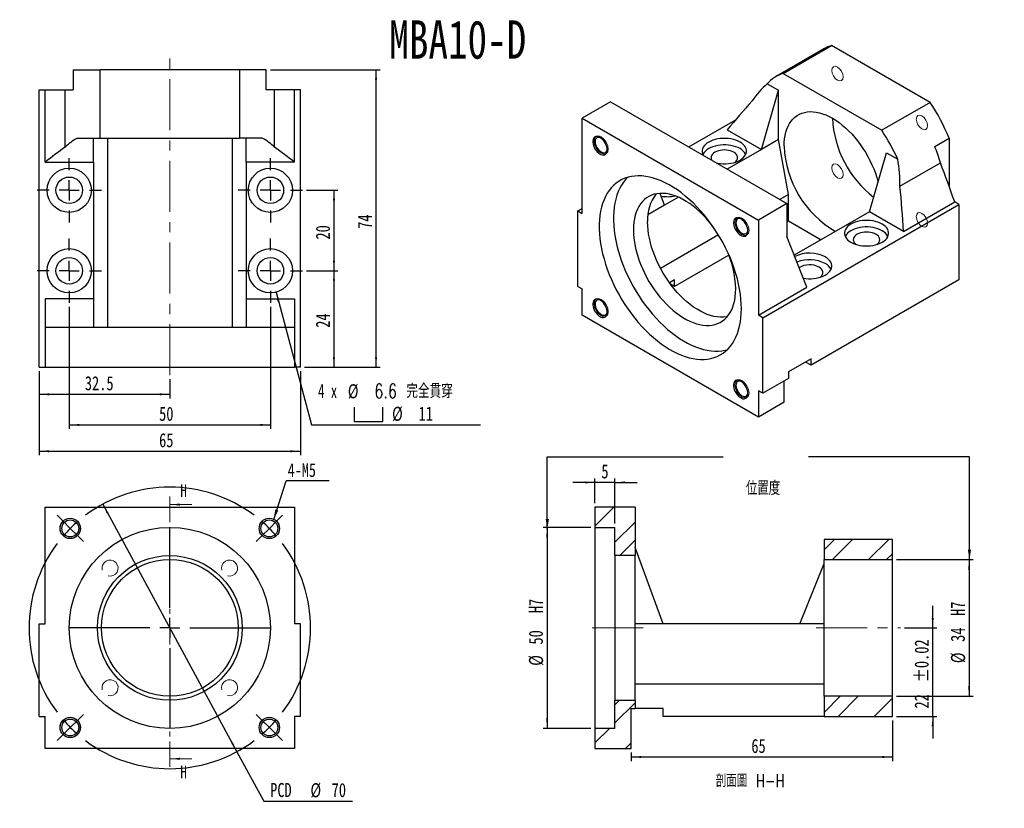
# Model space of a CAD drawing. Header units: millimetres. Extents: x 30 to 275, y 4 to 201.
import ezdxf

# ---------------------------------------------------------------- set-up
doc = ezdxf.new("R2010")
doc.units = ezdxf.units.MM
doc.linetypes.add('CENTER', pattern=[10.16, 6.35, -1.27, 1.27, -1.27])
doc.linetypes.add('CENTERX2', pattern=[20.32, 12.7, -2.54, 2.54, -2.54])
doc.layers.add('FORMAT', color=7, linetype='Continuous')
doc.styles.add('SLDTEXTSTYLE0', font='TXT', dxfattribs={"width": 0.75})
doc.styles.add('SLDTEXTSTYLE1', font='TXT', dxfattribs={"width": 0.75, "bigfont": 'bigfont'})
doc.styles.add('SLDTEXTSTYLE3', font='TXT', dxfattribs={"width": 0.666667})
doc.dimstyles.new('SLDDIMSTYLE0', dxfattribs={"dimtxt": 3.5, "dimasz": 2.5, "dimexe": 0, "dimexo": 0.0625, "dimgap": 0.875, "dimtad": 0, "dimtih": 1, "dimtoh": 1, "dimrnd": 1e-09, "dimzin": 12, "dimdsep": 46, "dimtxsty": 'SLDTEXTSTYLE0', "dimsah": 1, "dimcen": 0, "dimadec": 0, "dimazin": 3, "dimtfac": 1, "dimtmove": 0, "dimatfit": 3, "dimfxl": 0, "dimfrac": 2, "dimtolj": 1, "dimtzin": 12, "dimarcsym": 0})
doc.dimstyles.new('SLDDIMSTYLE1', dxfattribs={"dimtxt": 0.18, "dimasz": 2.5, "dimexe": 0, "dimexo": 0.0625, "dimgap": 0, "dimtad": 0, "dimtih": 1, "dimtoh": 1, "dimdec": 0, "dimrnd": 1e-09, "dimzin": 0, "dimdsep": 46, "dimtxsty": 'Standard', "dimsah": 1, "dimcen": 0.09, "dimadec": 0, "dimazin": 0, "dimtfac": 2.5, "dimtdec": 0, "dimtofl": 0, "dimtmove": 0, "dimatfit": 3, "dimfxl": 0, "dimfrac": 2, "dimtolj": 1, "dimtzin": 0, "dimarcsym": 0})
doc.dimstyles.new('SLDDIMSTYLE2', dxfattribs={"dimtxt": 3.5, "dimasz": 2.5, "dimexe": 0, "dimexo": 0.0625, "dimgap": 0.875, "dimtad": 1, "dimrnd": 1e-09, "dimzin": 12, "dimdsep": 46, "dimtxsty": 'SLDTEXTSTYLE0', "dimsah": 1, "dimcen": 0.09, "dimadec": 0, "dimazin": 3, "dimtol": 1, "dimtp": 0.02, "dimtm": 0.02, "dimtfac": 1, "dimtmove": 0, "dimatfit": 0, "dimfxl": 0, "dimfrac": 2, "dimtolj": 1, "dimarcsym": 0})
doc.dimstyles.new('SLDDIMSTYLE3', dxfattribs={"dimtxt": 3.5, "dimasz": 2.5, "dimexe": 0, "dimexo": 0.0625, "dimgap": 0.875, "dimtad": 1, "dimrnd": 1e-09, "dimzin": 12, "dimdsep": 46, "dimtxsty": 'SLDTEXTSTYLE0', "dimsah": 1, "dimcen": 0.09, "dimadec": 0, "dimazin": 3, "dimtfac": 1, "dimtofl": 0, "dimtmove": 0, "dimatfit": 3, "dimfxl": 0, "dimfrac": 2, "dimtolj": 1, "dimtzin": 12, "dimarcsym": 0})
doc.dimstyles.new('SLDDIMSTYLE4', dxfattribs={"dimtxt": 3.5, "dimasz": 2.5, "dimexe": 0, "dimexo": 0.0625, "dimgap": 0.875, "dimtad": 1, "dimrnd": 1e-09, "dimzin": 12, "dimdsep": 46, "dimtxsty": 'SLDTEXTSTYLE0', "dimsah": 1, "dimcen": 0.09, "dimadec": 0, "dimazin": 3, "dimtfac": 1, "dimtmove": 0, "dimatfit": 0, "dimfxl": 0, "dimfrac": 2, "dimtolj": 1, "dimtzin": 12, "dimarcsym": 0})
doc.dimstyles.new('SLDDIMSTYLE6', dxfattribs={"dimtxt": 3.5, "dimasz": 2.5, "dimexe": 0, "dimexo": 0.0625, "dimgap": 0.875, "dimtad": 1, "dimdec": 1, "dimrnd": 1e-09, "dimzin": 12, "dimdsep": 46, "dimtxsty": 'SLDTEXTSTYLE0', "dimsah": 1, "dimcen": 0.09, "dimadec": 0, "dimazin": 3, "dimtfac": 1, "dimtdec": 1, "dimtofl": 0, "dimtmove": 0, "dimatfit": 3, "dimfxl": 0, "dimfrac": 2, "dimtolj": 1, "dimtzin": 12, "dimarcsym": 0})
doc.dimstyles.new('SLDDIMSTYLE7', dxfattribs={"dimtxt": 3.5, "dimasz": 2.5, "dimexe": 0, "dimexo": 0.0625, "dimgap": 0.875, "dimtad": 0, "dimtih": 1, "dimtoh": 1, "dimdec": 1, "dimrnd": 1e-09, "dimzin": 12, "dimdsep": 46, "dimtxsty": 'SLDTEXTSTYLE0', "dimsah": 1, "dimcen": 0, "dimadec": 0, "dimazin": 3, "dimtfac": 1, "dimtofl": 0, "dimtmove": 0, "dimatfit": 3, "dimfxl": 0, "dimfrac": 2, "dimtolj": 1, "dimtzin": 12, "dimarcsym": 0})

# ---------------------------------------------------------------- blocks, each defined once
blk = doc.blocks.new('_D')
at = {"layer": 'FORMAT', "color": 7}
for p, q in [((51.02, 80.1), (84.36, 18.55)), ((84.36, 18.55), (91.05, 6.21)), ((91.05, 6.21), (113.11, 6.21))]:
    blk.add_line(p, q, dxfattribs=at)
for points in [[(51.02, 80.1), (51.99, 77.79), (52.43, 78.02)], [(84.36, 18.55), (83.39, 20.87), (82.95, 20.63)]]:
    blk.add_solid(points, dxfattribs=at)
at = {"layer": 'FORMAT', "color": 7, "char_height": 3.5, "attachment_point": 1, "style": 'SLDTEXTSTYLE0'}
for s, insert in [('PCD', (92.64, 10.77)), ('%%c', (102.66, 10.72)), ('70', (107.94, 10.77))]:
    blk.add_mtext(s, dxfattribs=dict(at, insert=insert))
blk = doc.blocks.new('SW_NOTE_0')
at = {"layer": 'FORMAT', "color": 0}
blk.add_line((10.7, 0), (0, 0), dxfattribs=at)
at = {"layer": 'FORMAT', "color": 0, "insert": (0.4, 4.38), "char_height": 3.44, "attachment_point": 1, "style": 'SLDTEXTSTYLE0'}
blk.add_mtext('4-M5', dxfattribs=at)
blk = doc.blocks.new('SW_CENTERMARKSYMBOL_0')
at = {"layer": 'FORMAT', "color": 0}
for p, q in [((-51.27, 51.27), (-52.75, 52.75)), ((1.77, 51.27), (3.25, 52.75)), ((-49.5, 49.5), (-51.27, 51.27)), ((-49.5, 49.5), (-47.73, 47.73)), ((-24.75, 29.75), (-24.75, 49.75)), ((0, 49.5), (-1.77, 47.73)), ((0, 49.5), (1.77, 51.27)), ((-47.73, 47.73), (-46.24, 46.24)), ((-1.77, 47.73), (-3.25, 46.24)), ((-24.75, 24.75), (-24.75, 27.25)), ((-29.75, 24.75), (-49.75, 24.75)), ((-24.75, 24.75), (-27.25, 24.75)), ((-24.75, 24.75), (-24.75, 22.25)), ((-24.75, 24.75), (-22.25, 24.75)), ((-19.75, 24.75), (0.25, 24.75)), ((-24.75, 19.75), (-24.75, -0.25)), ((-47.73, 1.77), (-46.24, 3.25)), ((-1.77, 1.77), (-3.25, 3.25)), ((-49.5, 0), (-51.27, -1.77)), ((-49.5, 0), (-47.73, 1.77)), ((0, 0), (-1.77, 1.77)), ((0, 0), (1.77, -1.77)), ((-51.27, -1.77), (-52.75, -3.25)), ((1.77, -1.77), (3.25, -3.25))]:
    blk.add_line(p, q, dxfattribs=at)
for start, end in [(53.1851, 126.8149), (135, 139.0926), (130.9074, 135), (45, 49.0926), (40.9074, 45), (143.1851, 216.8149), (323.1851, 36.8149), (220.9074, 225), (225, 229.0926), (310.9074, 315), (315, 319.0926), (233.1851, 306.8149)]:
    blk.add_arc((-24.75, 24.75), 35, start, end, dxfattribs=at)
blk = doc.blocks.new('_D_1')
at = {"layer": 'FORMAT', "color": 7}
for p, q in [((257.39, 49.33), (257.39, 54.83)), ((250.39, 49.33), (258.39, 49.33)), ((257.39, 27.33), (257.39, 49.33)), ((248.39, 27.33), (258.39, 27.33)), ((257.39, 27.33), (257.39, 21.83))]:
    blk.add_line(p, q, dxfattribs=at)
for points in [[(257.39, 49.33), (257.64, 51.83), (257.14, 51.83)], [(257.39, 27.33), (257.14, 24.83), (257.64, 24.83)]]:
    blk.add_solid(points, dxfattribs=at)
at = {"layer": 'FORMAT', "color": 7, "char_height": 3.5, "attachment_point": 1, "rotation": 90, "style": 'SLDTEXTSTYLE0'}
for s, insert in [('±0.02', (252.88, 35.77)), ('22', (252.88, 29.29))]:
    blk.add_mtext(s, dxfattribs=dict(at, insert=insert))
blk = doc.blocks.new('_D_2')
at = {"layer": 'FORMAT', "color": 7}
for p, q in [((248.39, 66.33), (267.44, 66.33)), ((266.44, 66.33), (266.44, 32.33)), ((248.39, 32.33), (267.44, 32.33))]:
    blk.add_line(p, q, dxfattribs=at)
for points in [[(266.44, 66.33), (266.19, 63.83), (266.69, 63.83)], [(266.44, 32.33), (266.69, 34.83), (266.19, 34.83)]]:
    blk.add_solid(points, dxfattribs=at)
at = {"layer": 'FORMAT', "color": 7, "char_height": 3.5, "attachment_point": 1, "rotation": 90, "style": 'SLDTEXTSTYLE0'}
for s, insert in [('H7', (261.88, 52.33)), ('34', (261.88, 45.85)), ('%%c', (261.93, 40.57))]:
    blk.add_mtext(s, dxfattribs=dict(at, insert=insert))
blk = doc.blocks.new('_D_3')
at = {"layer": 'FORMAT', "color": 7}
for p, q in [((172.39, 74.33), (160.51, 74.33)), ((161.51, 74.33), (161.51, 24.33)), ((172.39, 24.33), (160.51, 24.33))]:
    blk.add_line(p, q, dxfattribs=at)
for points in [[(161.51, 74.33), (161.26, 71.83), (161.76, 71.83)], [(161.51, 24.33), (161.76, 26.83), (161.26, 26.83)]]:
    blk.add_solid(points, dxfattribs=at)
at = {"layer": 'FORMAT', "color": 7, "char_height": 3.5, "attachment_point": 1, "rotation": 90, "style": 'SLDTEXTSTYLE0'}
for s, insert in [('H7', (156.95, 53)), ('50', (156.95, 45.2)), ('%%c', (157, 39.92))]:
    blk.add_mtext(s, dxfattribs=dict(at, insert=insert))
blk = doc.blocks.new('_D_4')
at = {"layer": 'FORMAT', "color": 7}
for p, q in [((173.39, 80.33), (173.39, 86.51)), ((178.39, 75.33), (178.39, 86.51)), ((173.39, 85.51), (167.89, 85.51)), ((178.39, 85.51), (173.39, 85.51)), ((178.39, 85.51), (183.89, 85.51))]:
    blk.add_line(p, q, dxfattribs=at)
for points in [[(173.39, 85.51), (170.89, 85.76), (170.89, 85.26)], [(178.39, 85.51), (180.89, 85.26), (180.89, 85.76)]]:
    blk.add_solid(points, dxfattribs=at)
at = {"layer": 'FORMAT', "color": 7, "insert": (175, 90.02), "char_height": 3.5, "attachment_point": 1, "style": 'SLDTEXTSTYLE0'}
blk.add_mtext('5', dxfattribs=at)
blk = doc.blocks.new('_D_5')
at = {"layer": 'FORMAT', "color": 7}
for p, q in [((247.39, 26.33), (247.39, 16.23)), ((182.39, 18.33), (182.39, 16.23)), ((247.39, 17.23), (182.39, 17.23))]:
    blk.add_line(p, q, dxfattribs=at)
for points in [[(182.39, 17.23), (184.89, 16.98), (184.89, 17.48)], [(247.39, 17.23), (244.89, 17.48), (244.89, 16.98)]]:
    blk.add_solid(points, dxfattribs=at)
at = {"layer": 'FORMAT', "color": 7, "insert": (212.3, 21.74), "char_height": 3.5, "attachment_point": 1, "style": 'SLDTEXTSTYLE0'}
blk.add_mtext('65', dxfattribs=at)
blk = doc.blocks.new('_D_6')
at = {"layer": 'FORMAT', "color": 7}
for p, q in [((101.69, 158.15), (109.51, 158.15)), ((108.51, 158.15), (108.51, 138.15)), ((101.69, 138.15), (109.51, 138.15))]:
    blk.add_line(p, q, dxfattribs=at)
for points in [[(108.51, 158.15), (108.26, 155.65), (108.76, 155.65)], [(108.51, 138.15), (108.76, 140.65), (108.26, 140.65)]]:
    blk.add_solid(points, dxfattribs=at)
at = {"layer": 'FORMAT', "color": 7, "insert": (104, 145.91), "char_height": 3.5, "attachment_point": 1, "rotation": 90, "style": 'SLDTEXTSTYLE0'}
blk.add_mtext('20', dxfattribs=at)
blk = doc.blocks.new('_D_7')
at = {"layer": 'FORMAT', "color": 7}
for p, q in [((35.19, 113.15), (35.19, 106.42)), ((67.69, 111.15), (67.69, 106.42)), ((35.19, 107.42), (67.69, 107.42))]:
    blk.add_line(p, q, dxfattribs=at)
for points in [[(35.19, 107.42), (37.69, 107.17), (37.69, 107.67)], [(67.69, 107.42), (65.19, 107.67), (65.19, 107.17)]]:
    blk.add_solid(points, dxfattribs=at)
at = {"layer": 'FORMAT', "color": 7, "insert": (46.57, 111.93), "char_height": 3.5, "attachment_point": 1, "style": 'SLDTEXTSTYLE0'}
blk.add_mtext('32.5', dxfattribs=at)
blk = doc.blocks.new('_D_8')
at = {"layer": 'FORMAT', "color": 7}
for p, q in [((42.69, 129.15), (42.69, 98.81)), ((92.69, 129.15), (92.69, 98.81)), ((42.69, 99.81), (92.69, 99.81))]:
    blk.add_line(p, q, dxfattribs=at)
for points in [[(42.69, 99.81), (45.19, 99.56), (45.19, 100.06)], [(92.69, 99.81), (90.19, 100.06), (90.19, 99.56)]]:
    blk.add_solid(points, dxfattribs=at)
at = {"layer": 'FORMAT', "color": 7, "insert": (65.03, 104.33), "char_height": 3.5, "attachment_point": 1, "style": 'SLDTEXTSTYLE0'}
blk.add_mtext('50', dxfattribs=at)
blk = doc.blocks.new('_D_9')
at = {"layer": 'FORMAT', "color": 7}
for p, q in [((35.19, 113.15), (35.19, 92.26)), ((100.19, 113.15), (100.19, 92.26)), ((35.19, 93.26), (100.19, 93.26))]:
    blk.add_line(p, q, dxfattribs=at)
for points in [[(35.19, 93.26), (37.69, 93.01), (37.69, 93.51)], [(100.19, 93.26), (97.69, 93.51), (97.69, 93.01)]]:
    blk.add_solid(points, dxfattribs=at)
at = {"layer": 'FORMAT', "color": 7, "insert": (65.03, 97.77), "char_height": 3.5, "attachment_point": 1, "style": 'SLDTEXTSTYLE0'}
blk.add_mtext('65', dxfattribs=at)
blk = doc.blocks.new('SW_SYMBOL_HOLE_SPOT')
at = {"layer": 'FORMAT', "color": 0}
for p, q in [((0, 875), (0, 75)), ((1600, 75), (1600, 875)), ((0, 75), (1600, 75))]:
    blk.add_line(p, q, dxfattribs=at)
blk = doc.blocks.new('_D_10')
at = {"layer": 'FORMAT'}
for p, q in [((94.11, 132.84), (102.96, 99.81)), ((102.96, 99.81), (144.96, 99.81))]:
    blk.add_line(p, q, dxfattribs=at)
blk.add_solid([(94.11, 132.84), (94.52, 130.36), (95, 130.49)], dxfattribs=at)
at = {"layer": 'FORMAT', "xscale": 0.004470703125, "yscale": 0.004470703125, "zscale": 0.004470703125}
blk.add_blockref('SW_SYMBOL_HOLE_SPOT', (113.51, 100.3), dxfattribs=at)
at = {"layer": 'FORMAT', "char_height": 3.5, "attachment_point": 1}
for s, insert, style in [('4 x', (104.55, 109.99), 'SLDTEXTSTYLE3'), ('%%c', (111.96, 109.94), 'SLDTEXTSTYLE0'), ('6.6 \\M+18AAE\\M+19153\\M+18AD1\\M+190FA', (118.55, 109.99), 'SLDTEXTSTYLE1'), ('%%c', (122.96, 104.33), 'SLDTEXTSTYLE0'), ('11', (129.55, 104.38), 'SLDTEXTSTYLE0')]:
    blk.add_mtext(s, dxfattribs=dict(at, insert=insert, style=style))
blk = doc.blocks.new('_D_11')
at = {"layer": 'FORMAT', "color": 7}
for p, q in [((101.69, 138.15), (109.51, 138.15)), ((108.51, 138.15), (108.51, 114.15)), ((101.19, 114.15), (109.51, 114.15))]:
    blk.add_line(p, q, dxfattribs=at)
for points in [[(108.51, 138.15), (108.26, 135.65), (108.76, 135.65)], [(108.51, 114.15), (108.76, 116.65), (108.26, 116.65)]]:
    blk.add_solid(points, dxfattribs=at)
at = {"layer": 'FORMAT', "color": 7, "insert": (104, 123.97), "char_height": 3.5, "attachment_point": 1, "rotation": 90, "style": 'SLDTEXTSTYLE0'}
blk.add_mtext('24', dxfattribs=at)
blk = doc.blocks.new('_D_12')
at = {"layer": 'FORMAT', "color": 7}
for p, q in [((92.69, 188.15), (119.97, 188.15)), ((118.97, 114.15), (118.97, 188.15)), ((101.19, 114.15), (119.97, 114.15))]:
    blk.add_line(p, q, dxfattribs=at)
for points in [[(118.97, 188.15), (118.72, 185.65), (119.22, 185.65)], [(118.97, 114.15), (119.22, 116.65), (118.72, 116.65)]]:
    blk.add_solid(points, dxfattribs=at)
at = {"layer": 'FORMAT', "color": 7, "insert": (114.46, 148.57), "char_height": 3.5, "attachment_point": 1, "rotation": 90, "style": 'SLDTEXTSTYLE0'}
blk.add_mtext('74', dxfattribs=at)
blk = doc.blocks.new('SW_CENTERMARKSYMBOL_1')
at = {"layer": 'FORMAT', "color": 0}
for p, q in [((0, 5), (0, 8)), ((0, 0), (0, 2.5)), ((-5, 0), (-8, 0)), ((0, 0), (-2.5, 0)), ((0, 0), (0, -2.5)), ((0, 0), (2.5, 0)), ((5, 0), (8, 0)), ((0, -5), (0, -8))]:
    blk.add_line(p, q, dxfattribs=at)
blk = doc.blocks.new('SW_CENTERMARKSYMBOL_2')
at = {"layer": 'FORMAT', "color": 0}
for p, q in [((0, 5), (0, 8)), ((0, 0), (0, 2.5)), ((-5, 0), (-8, 0)), ((0, 0), (-2.5, 0)), ((0, 0), (0, -2.5)), ((0, 0), (2.5, 0)), ((5, 0), (8, 0)), ((0, -5), (0, -8))]:
    blk.add_line(p, q, dxfattribs=at)
blk = doc.blocks.new('SW_CENTERMARKSYMBOL_3')
at = {"layer": 'FORMAT', "color": 0}
for p, q in [((0, 5), (0, 8)), ((0, 0), (0, 2.5)), ((-5, 0), (-8, 0)), ((0, 0), (-2.5, 0)), ((0, 0), (0, -2.5)), ((0, 0), (2.5, 0)), ((5, 0), (8, 0)), ((0, -5), (0, -8))]:
    blk.add_line(p, q, dxfattribs=at)
blk = doc.blocks.new('SW_CENTERMARKSYMBOL_4')
at = {"layer": 'FORMAT', "color": 0}
for p, q in [((0, 5), (0, 8)), ((0, 0), (0, 2.5)), ((-5, 0), (-8, 0)), ((0, 0), (-2.5, 0)), ((0, 0), (0, -2.5)), ((0, 0), (2.5, 0)), ((5, 0), (8, 0)), ((0, -5), (0, -8))]:
    blk.add_line(p, q, dxfattribs=at)

msp = doc.modelspace()

# ---------------------------------------------------------------- hatches: boundary and pattern name
at = {"linetype": 'Continuous', "lineweight": 18}
h = msp.add_hatch(dxfattribs=at)
h.set_pattern_fill('ANSI32', angle=3e-322, style=0)
h.paths.add_polyline_path([(183.39, 67.329), (183.39, 79.329), (173.39, 79.329), (173.39, 74.329), (178.39, 74.329), (178.39, 67.329)], flags=0)
h = msp.add_hatch(dxfattribs=at)
h.set_pattern_fill('ANSI32', angle=3e-322, style=0)
h.paths.add_polyline_path([(247.39, 66.329), (247.39, 71.329), (230.39, 71.329), (230.39, 66.329)], flags=0)
h = msp.add_hatch(dxfattribs=at)
h.set_pattern_fill('ANSI32', angle=3e-322, style=0)
h.paths.add_polyline_path([(230.39, 32.329), (230.39, 27.329), (247.39, 27.329), (247.39, 32.329)], flags=0)
h = msp.add_hatch(dxfattribs=at)
h.set_pattern_fill('ANSI32', angle=3e-322, style=0)
h.paths.add_polyline_path([(178.39, 31.329), (178.39, 24.329), (173.39, 24.329), (173.39, 19.329), (182.39, 19.329), (182.39, 29.329), (183.39, 29.329), (183.39, 31.329)], flags=0)

# ---------------------------------------------------------------- linework, layer by layer
at = {"color": 7, "linetype": 'Continuous', "lineweight": 25}
for p, q in [((220.208, 187.229), (232.229, 194.169)), ((256.724, 180.028), (232.229, 194.169)), ((230.477, 193.384), (218.457, 186.444)), ((43.69, 188.154), (43.69, 183.154)), ((43.69, 188.154), (50.369, 188.154)), ((50.369, 171.154), (50.369, 188.154)), ((85.01, 188.154), (50.369, 188.154)), ((85.01, 188.154), (85.01, 171.154)), ((91.69, 188.154), (85.01, 188.154)), ((91.69, 183.154), (91.69, 188.154)), ((220.208, 187.229), (244.703, 173.089)), ((216.207, 184.639), (219.02, 183.016)), ((35.19, 114.154), (35.19, 183.154)), ((35.19, 183.154), (36.69, 183.154)), ((36.69, 165.154), (36.69, 183.154)), ((36.69, 183.154), (41.69, 183.154)), ((41.69, 168.911), (41.69, 183.154)), ((41.69, 183.154), (43.69, 183.154)), ((93.69, 183.154), (91.69, 183.154)), ((93.69, 168.911), (93.69, 183.154)), ((98.69, 183.154), (93.69, 183.154)), ((98.69, 165.154), (98.69, 183.154)), ((100.19, 183.154), (98.69, 183.154)), ((100.19, 114.154), (100.19, 183.154)), ((214.778, 168.318), (219.02, 183.016)), ((219.02, 170.767), (219.02, 183.016)), ((177.301, 180.16), (170.23, 176.078)), ((177.301, 180.16), (221.142, 154.851)), ((256.724, 180.028), (244.703, 173.089)), ((170.23, 152.398), (170.23, 176.078)), ((170.23, 176.078), (214.071, 150.769)), ((196.75, 168.932), (208.287, 175.593)), ((206.293, 173.217), (214.778, 168.318)), ((44.712, 171.154), (50.369, 171.154)), ((48.69, 165.154), (48.69, 171.154)), ((50.369, 171.154), (85.01, 171.154)), ((52.19, 171.154), (52.19, 124.154)), ((83.19, 171.154), (83.19, 124.154)), ((90.668, 171.154), (85.01, 171.154)), ((86.69, 165.154), (86.69, 171.154)), ((219.02, 170.767), (214.778, 168.318)), ((221.495, 157.091), (219.02, 170.767)), ((257.911, 169.073), (261.447, 171.114)), ((261.447, 171.114), (261.447, 159.235)), ((214.778, 168.318), (206.296, 163.422)), ((241.648, 152.806), (245.891, 167.504)), ((245.891, 167.504), (248.704, 165.88)), ((36.69, 165.154), (48.69, 165.154)), ((48.69, 165.154), (48.69, 131.154)), ((98.69, 165.154), (86.69, 165.154)), ((86.69, 165.154), (86.69, 131.154)), ((249.254, 159.152), (259.326, 164.966)), ((190.736, 154.439), (189.582, 157.389)), ((221.495, 157.091), (219.379, 155.869)), ((221.495, 150.558), (221.495, 157.091)), ((190.736, 154.439), (186.583, 152.041)), ((194.185, 156.43), (190.736, 154.439)), ((221.142, 154.851), (214.071, 150.769)), ((215.131, 126.477), (263.922, 154.643)), ((221.142, 154.851), (221.142, 146.686)), ((250.133, 147.908), (262.861, 155.256)), ((263.922, 154.643), (262.861, 155.256)), ((263.922, 154.643), (263.922, 135.863)), ((169.169, 153.011), (170.23, 153.623)), ((169.169, 134.23), (169.169, 153.011)), ((169.169, 153.011), (170.23, 152.398)), ((241.648, 152.806), (222.966, 142.022)), ((250.133, 147.908), (241.648, 152.806)), ((214.071, 150.769), (214.071, 127.09)), ((221.495, 150.558), (221.142, 150.354)), ((221.495, 150.558), (229.624, 145.865)), ((204.111, 147.055), (189.707, 138.74)), ((226.092, 134.029), (221.142, 146.686)), ((206.687, 142.01), (193.211, 134.23)), ((193.211, 135.863), (191.955, 135.138)), ((193.211, 134.23), (192.187, 134.821)), ((193.211, 134.23), (193.211, 135.863)), ((263.922, 135.863), (227.152, 114.636)), ((169.169, 134.23), (170.23, 133.618)), ((170.23, 127.085), (170.23, 133.618)), ((214.071, 127.09), (226.092, 134.029)), ((48.69, 131.154), (36.69, 131.154)), ((36.69, 131.154), (36.69, 124.154)), ((48.69, 131.154), (48.69, 124.154)), ((86.69, 131.154), (98.69, 131.154)), ((86.69, 131.154), (86.69, 124.154)), ((98.69, 131.154), (98.69, 124.154)), ((214.071, 101.777), (170.23, 127.085)), ((215.131, 126.477), (214.071, 127.09)), ((215.131, 107.697), (215.131, 126.477)), ((36.69, 124.154), (98.69, 124.154)), ((36.69, 124.154), (36.69, 114.154)), ((98.69, 124.154), (98.69, 114.154)), ((227.152, 116.269), (221.495, 113.004)), ((227.152, 114.636), (225.738, 115.453)), ((227.152, 114.636), (227.152, 116.269)), ((35.19, 114.154), (36.69, 114.154)), ((36.69, 114.154), (98.69, 114.154)), ((100.19, 114.154), (98.69, 114.154)), ((221.495, 113.004), (221.495, 111.371)), ((221.495, 111.371), (215.131, 107.697)), ((220.435, 105.451), (220.435, 110.758)), ((215.131, 107.697), (214.071, 108.309)), ((214.071, 108.309), (214.071, 101.777)), ((220.435, 105.451), (214.071, 101.777)), ((36.69, 50.329), (36.69, 79.329)), ((36.69, 79.329), (98.69, 79.329)), ((98.69, 79.329), (98.69, 50.329)), ((173.39, 79.329), (173.39, 74.329)), ((183.39, 79.329), (173.39, 79.329)), ((183.39, 79.329), (183.39, 67.329)), ((173.39, 74.329), (178.39, 74.329)), ((173.39, 74.329), (173.39, 24.329)), ((178.39, 67.329), (178.39, 74.329)), ((230.39, 71.329), (230.39, 66.329)), ((247.39, 71.329), (230.39, 71.329)), ((247.39, 66.329), (247.39, 71.329)), ((190.39, 50.329), (183.39, 69.329)), ((183.39, 67.329), (178.39, 67.329)), ((178.39, 67.329), (178.39, 31.329)), ((183.39, 31.329), (183.39, 67.329)), ((230.39, 32.329), (230.39, 66.329)), ((230.39, 66.329), (247.39, 66.329)), ((247.39, 32.329), (247.39, 66.329)), ((224.39, 50.329), (230.39, 65.329)), ((35.19, 27.329), (35.19, 50.329)), ((35.19, 50.329), (36.69, 50.329)), ((100.19, 50.329), (98.69, 50.329)), ((100.19, 27.329), (100.19, 50.329)), ((190.39, 50.329), (183.39, 50.329)), ((224.39, 50.329), (190.39, 50.329)), ((230.39, 50.329), (224.39, 50.329)), ((230.39, 35.329), (183.39, 35.329)), ((247.39, 32.329), (230.39, 32.329)), ((230.39, 32.329), (230.39, 27.329)), ((247.39, 27.329), (247.39, 32.329)), ((178.39, 31.329), (183.39, 31.329)), ((178.39, 24.329), (178.39, 31.329)), ((183.39, 31.329), (183.39, 29.329)), ((35.19, 27.329), (36.69, 27.329)), ((36.69, 19.329), (36.69, 27.329)), ((98.69, 27.329), (98.69, 19.329)), ((100.19, 27.329), (98.69, 27.329)), ((182.39, 19.329), (182.39, 29.329)), ((182.39, 29.329), (183.39, 29.329)), ((190.39, 29.329), (183.39, 29.329)), ((190.39, 27.329), (190.39, 29.329)), ((230.39, 27.329), (190.39, 27.329)), ((230.39, 27.329), (247.39, 27.329)), ((173.39, 24.329), (173.39, 19.329)), ((178.39, 24.329), (173.39, 24.329)), ((98.69, 19.329), (36.69, 19.329)), ((173.39, 19.329), (182.39, 19.329))]:
    msp.add_line(p, q, dxfattribs=at)
at = {"color": 7, "linetype": 'CENTER', "lineweight": 18}
msp.add_line((67.69, 82.008), (67.69, 14.793), dxfattribs=at)
at = {"color": 7, "linetype": 'Continuous', "lineweight": 18}
for p, q in [((73.19, 80.008), (67.69, 80.008)), ((73.19, 16.793), (67.69, 16.793))]:
    msp.add_line(p, q, dxfattribs=at)
at = {"color": 7, "linetype": 'Continuous', "lineweight": 18, "flags": 128}
for points in [[(233.711, 185.535), (234.252, 185.347), (234.711, 185.436), (235.018, 185.789), (235.125, 186.352), (235.018, 187.039), (234.711, 187.745), (234.252, 188.364), (233.711, 188.801), (233.17, 188.989), (232.711, 188.9), (232.405, 188.547), (232.297, 187.984), (232.405, 187.297), (232.711, 186.59), (233.17, 185.972), (233.711, 185.535)], [(253.297, 175.861), (253.405, 175.174), (253.711, 174.467), (254.17, 173.849), (254.711, 173.412), (255.252, 173.224), (255.711, 173.313), (256.018, 173.666), (256.125, 174.228), (256.018, 174.916), (255.711, 175.622), (255.252, 176.241), (254.711, 176.678), (254.17, 176.866), (253.711, 176.777), (253.405, 176.424), (253.297, 175.861)], [(173.183, 170.432), (173.318, 171.136), (173.701, 171.577), (174.274, 171.688), (174.951, 171.453), (175.627, 170.907), (176.201, 170.134), (176.584, 169.25), (176.719, 168.391), (176.584, 167.688), (176.201, 167.247), (175.627, 167.135), (174.951, 167.37), (174.274, 167.916), (173.701, 168.69), (173.318, 169.573), (173.183, 170.432)], [(235.125, 162.101), (235.018, 162.789), (234.711, 163.495), (234.252, 164.114), (233.711, 164.551), (233.17, 164.739), (232.711, 164.65), (232.405, 164.297), (232.297, 163.734), (232.405, 163.047), (232.711, 162.34), (233.17, 161.722), (233.711, 161.285), (234.252, 161.097), (234.711, 161.186), (235.018, 161.539), (235.125, 162.101)], [(254.711, 152.428), (254.17, 152.616), (253.711, 152.527), (253.405, 152.174), (253.297, 151.611), (253.405, 150.924), (253.711, 150.217), (254.17, 149.599), (254.711, 149.162), (255.252, 148.974), (255.711, 149.063), (256.018, 149.416), (256.125, 149.978), (256.018, 150.666), (255.711, 151.372), (255.252, 151.991), (254.711, 152.428)], [(209.951, 151.248), (210.627, 150.702), (211.201, 149.929), (211.584, 149.045), (211.719, 148.186), (211.584, 147.483), (211.201, 147.042), (210.627, 146.93), (209.951, 147.165), (209.274, 147.711), (208.701, 148.485), (208.318, 149.368), (208.183, 150.227), (208.318, 150.931), (208.701, 151.372), (209.274, 151.483), (209.951, 151.248)], [(174.951, 126.954), (174.274, 127.5), (173.701, 128.273), (173.318, 129.157), (173.183, 130.016), (173.318, 130.719), (173.701, 131.16), (174.274, 131.272), (174.951, 131.036), (175.627, 130.49), (176.201, 129.717), (176.584, 128.833), (176.719, 127.975), (176.584, 127.271), (176.201, 126.83), (175.627, 126.719), (174.951, 126.954)], [(211.719, 107.769), (211.584, 107.066), (211.201, 106.625), (210.627, 106.513), (209.951, 106.749), (209.274, 107.295), (208.701, 108.068), (208.318, 108.952), (208.183, 109.81), (208.318, 110.514), (208.701, 110.955), (209.274, 111.066), (209.951, 110.831), (210.627, 110.285), (211.201, 109.512), (211.584, 108.628), (211.719, 107.769)]]:
    msp.add_lwpolyline(points, dxfattribs=at)
at = {"color": 7, "linetype": 'Continuous', "lineweight": 25, "flags": 128}
for points in [[(220.435, 169.134), (220.463, 170.066), (220.547, 170.96), (220.686, 171.814), (220.88, 172.622), (221.129, 173.382), (221.43, 174.09), (221.782, 174.743), (222.185, 175.337), (222.635, 175.869), (223.131, 176.338), (223.67, 176.741), (224.251, 177.076), (224.869, 177.342), (225.523, 177.537), (226.21, 177.661), (226.925, 177.713), (227.666, 177.692), (228.43, 177.599), (229.212, 177.434), (230.01, 177.198), (230.819, 176.892), (231.635, 176.517), (232.456, 176.076), (233.276, 175.57), (234.092, 175.002), (234.901, 174.374), (235.699, 173.689), (236.481, 172.951), (237.245, 172.162), (237.986, 171.327), (238.701, 170.45), (239.388, 169.534), (240.042, 168.583), (240.66, 167.603), (241.241, 166.598), (241.78, 165.572), (242.276, 164.531), (242.726, 163.478), (243.129, 162.42), (243.481, 161.36), (243.782, 160.305), (243.797, 160.25)], [(176.436, 168.208), (176.407, 168.592), (176.322, 168.998), (176.183, 169.411), (175.995, 169.819), (175.764, 170.208), (175.497, 170.565), (175.202, 170.881), (174.89, 171.143), (174.57, 171.344), (174.253, 171.478), (173.949, 171.539), (173.667, 171.527), (173.417, 171.441), (173.206, 171.284), (173.042, 171.061), (172.929, 170.78), (172.872, 170.45), (172.872, 170.08), (172.929, 169.683), (173.042, 169.272), (173.206, 168.86), (173.417, 168.46), (173.667, 168.085), (173.949, 167.747), (174.253, 167.458), (174.57, 167.225), (174.89, 167.057), (175.202, 166.959), (175.497, 166.934), (175.764, 166.984), (175.995, 167.106), (176.183, 167.296), (176.322, 167.549), (176.407, 167.856), (176.436, 168.208)], [(174.808, 171.201), (174.661, 171.261), (174.383, 171.324), (174.126, 171.314), (173.901, 171.23), (173.716, 171.077), (173.579, 170.86), (173.495, 170.587), (173.466, 170.269), (173.495, 169.918), (173.579, 169.548), (173.716, 169.172), (173.901, 168.805), (174.126, 168.462), (174.383, 168.156), (174.661, 167.897), (174.951, 167.697), (175.241, 167.563), (175.519, 167.499), (175.776, 167.51), (176.001, 167.593), (176.186, 167.746), (176.323, 167.964), (176.407, 168.236), (176.429, 168.393)], [(209.475, 170.155), (208.977, 170.409), (208.431, 170.627), (207.843, 170.805), (207.222, 170.941), (206.577, 171.033), (205.918, 171.079), (205.253, 171.079), (204.594, 171.033), (203.949, 170.941), (203.328, 170.805), (202.74, 170.627), (202.194, 170.409), (201.696, 170.155), (201.256, 169.868), (200.879, 169.553), (200.57, 169.213), (200.335, 168.855), (200.176, 168.482), (200.096, 168.102), (200.096, 167.718), (200.176, 167.338), (200.335, 166.965), (200.426, 166.81)], [(209.475, 168.522), (208.977, 168.776), (208.431, 168.994), (207.843, 169.172), (207.222, 169.308), (206.577, 169.4), (205.918, 169.446), (205.253, 169.446), (204.594, 169.4), (203.949, 169.308), (203.328, 169.172), (202.74, 168.994), (202.194, 168.776), (201.696, 168.522), (201.256, 168.235), (200.879, 167.919), (200.57, 167.58), (200.335, 167.221), (200.27, 167.093)], [(203.681, 164.931), (203.949, 164.879), (204.594, 164.787), (205.253, 164.741), (205.918, 164.741), (206.577, 164.787), (207.222, 164.879), (207.843, 165.015), (208.431, 165.193), (208.977, 165.411), (209.475, 165.665), (209.915, 165.952), (210.292, 166.267), (210.601, 166.607), (210.836, 166.965), (210.995, 167.338), (211.075, 167.718), (211.075, 168.102), (210.995, 168.482), (210.836, 168.855), (210.601, 169.213), (210.292, 169.553), (209.915, 169.868), (209.475, 170.155)], [(207.919, 167.624), (207.525, 167.818), (207.084, 167.974), (206.605, 168.089), (206.102, 168.158), (205.585, 168.182), (205.069, 168.158), (204.566, 168.089), (204.087, 167.974), (203.646, 167.818), (203.252, 167.624), (202.916, 167.397), (202.645, 167.142), (202.447, 166.866), (202.326, 166.575), (202.285, 166.277), (202.326, 165.979), (202.447, 165.688), (202.488, 165.62)], [(208.205, 165.118), (208.255, 165.157), (208.526, 165.412), (208.724, 165.688), (208.845, 165.979), (208.885, 166.277), (208.845, 166.575), (208.724, 166.866), (208.526, 167.142), (208.255, 167.397), (207.919, 167.624)], [(209.828, 128.722), (209.8, 129.893), (209.715, 131.094), (209.574, 132.319), (209.377, 133.565), (209.125, 134.829), (208.818, 136.106), (208.458, 137.392), (208.046, 138.682), (207.583, 139.974), (207.071, 141.262), (206.511, 142.543), (205.904, 143.812), (205.254, 145.065), (204.562, 146.299), (203.83, 147.509), (203.06, 148.692), (202.256, 149.843), (201.419, 150.959), (200.553, 152.037), (199.659, 153.073), (198.742, 154.064), (197.803, 155.006), (196.846, 155.896), (195.875, 156.733), (194.891, 157.512), (193.899, 158.232), (192.901, 158.889), (191.9, 159.483), (190.901, 160.011), (189.905, 160.472), (188.917, 160.863), (187.939, 161.184), (186.974, 161.434), (186.026, 161.612), (185.098, 161.717), (184.192, 161.749), (183.312, 161.709), (182.46, 161.595), (181.639, 161.408), (180.851, 161.15), (180.1, 160.82), (179.388, 160.42), (178.716, 159.951), (178.088, 159.415), (177.504, 158.813), (176.968, 158.148), (176.48, 157.421), (176.042, 156.635), (175.656, 155.792), (175.323, 154.895), (175.043, 153.947), (174.819, 152.951), (174.649, 151.91), (174.536, 150.827), (174.48, 149.706), (174.48, 148.551), (174.536, 147.365), (174.649, 146.151), (174.819, 144.915), (175.043, 143.659), (175.323, 142.389), (175.656, 141.107), (176.042, 139.818), (176.48, 138.527), (176.968, 137.236), (177.504, 135.951), (178.088, 134.676), (178.716, 133.414), (179.388, 132.17), (180.1, 130.948), (180.851, 129.751), (181.639, 128.583), (182.46, 127.449), (183.312, 126.351), (184.192, 125.294), (185.098, 124.28), (186.026, 123.314), (186.974, 122.397), (187.939, 121.533), (188.917, 120.725), (189.905, 119.975), (190.901, 119.286), (191.9, 118.66), (192.901, 118.099), (193.899, 117.605), (194.891, 117.178), (195.875, 116.822), (196.846, 116.536), (197.803, 116.322), (198.742, 116.181), (199.659, 116.112), (200.553, 116.117), (201.419, 116.194), (202.256, 116.344), (203.06, 116.567), (203.83, 116.861), (204.562, 117.226), (205.254, 117.661), (205.904, 118.163), (206.511, 118.732), (207.071, 119.366), (207.583, 120.063), (208.046, 120.819), (208.458, 121.634), (208.818, 122.505), (209.125, 123.428), (209.377, 124.4), (209.574, 125.419), (209.715, 126.481), (209.8, 127.584), (209.828, 128.722)], [(181.545, 161.382), (181.04, 160.854), (180.503, 160.189), (180.015, 159.462), (179.578, 158.676), (179.191, 157.833), (178.858, 156.936), (178.579, 155.988), (178.354, 154.992), (178.185, 153.951), (178.072, 152.868), (178.015, 151.747), (178.015, 150.592), (178.072, 149.406), (178.185, 148.192), (178.354, 146.956), (178.579, 145.7), (178.858, 144.43), (179.191, 143.148), (179.578, 141.859), (180.015, 140.568), (180.503, 139.277), (181.04, 137.992), (181.623, 136.717), (182.252, 135.455), (182.923, 134.211), (183.636, 132.989), (184.387, 131.792), (185.174, 130.624), (185.995, 129.49), (186.847, 128.392), (187.727, 127.335), (188.633, 126.321), (189.562, 125.355), (190.51, 124.438), (191.474, 123.574), (192.452, 122.766), (193.441, 122.016), (194.436, 121.327), (195.436, 120.701), (196.436, 120.14), (197.434, 119.646), (198.427, 119.22), (199.41, 118.863), (200.382, 118.577), (201.339, 118.363), (202.277, 118.222), (203.195, 118.153), (204.088, 118.158), (204.955, 118.235), (205.791, 118.385), (206.292, 118.514)], [(203.068, 148.679), (202.535, 149.403), (201.803, 150.326), (201.044, 151.208), (200.26, 152.043), (199.457, 152.829), (198.637, 153.562), (197.803, 154.239), (196.96, 154.857), (196.111, 155.412), (195.261, 155.903), (194.412, 156.328), (193.569, 156.684), (192.735, 156.969), (191.915, 157.183), (191.111, 157.325), (190.328, 157.393), (189.569, 157.389), (188.837, 157.311), (188.136, 157.16), (187.468, 156.936), (186.838, 156.642), (186.246, 156.277), (185.697, 155.844), (185.193, 155.344), (184.735, 154.781), (184.326, 154.155), (183.968, 153.471), (183.662, 152.731), (183.41, 151.938), (183.213, 151.096), (183.072, 150.21), (182.986, 149.281), (182.958, 148.316), (182.986, 147.318), (183.072, 146.291), (183.213, 145.241), (183.41, 144.172), (183.662, 143.088), (183.968, 141.995), (184.326, 140.897), (184.735, 139.8), (185.193, 138.708), (185.697, 137.626), (186.246, 136.559), (186.838, 135.511), (187.468, 134.488), (188.136, 133.494), (188.837, 132.533), (189.569, 131.61), (190.328, 130.729), (191.111, 129.894), (191.915, 129.107), (192.735, 128.374), (193.569, 127.698), (194.412, 127.08), (195.261, 126.524), (196.111, 126.033), (196.96, 125.609), (197.803, 125.253), (198.637, 124.968), (199.457, 124.754), (200.26, 124.612), (201.044, 124.543), (201.803, 124.548), (202.535, 124.626), (203.236, 124.777), (203.903, 125.001), (204.534, 125.295), (205.126, 125.66), (205.675, 126.093), (206.179, 126.593), (206.637, 127.156), (207.046, 127.782), (207.404, 128.466), (207.71, 129.206), (207.962, 129.999), (208.159, 130.84), (208.3, 131.727), (208.385, 132.655), (208.414, 133.621), (208.414, 133.621)], [(206.278, 126.704), (206.07, 126.667), (205.338, 126.589), (204.579, 126.584), (203.796, 126.653), (202.992, 126.795), (202.172, 127.009), (201.339, 127.294), (200.496, 127.65), (199.647, 128.074), (198.796, 128.565), (197.947, 129.121), (197.104, 129.739), (196.271, 130.415), (195.451, 131.148), (194.647, 131.935), (193.864, 132.77), (193.105, 133.651), (192.373, 134.574), (191.672, 135.535), (191.004, 136.529), (190.373, 137.552), (189.782, 138.6), (189.233, 139.667), (188.728, 140.749), (188.27, 141.841), (187.862, 142.939), (187.504, 144.036), (187.198, 145.129), (186.946, 146.213), (186.749, 147.282), (186.607, 148.332), (186.522, 149.359), (186.494, 150.357)], [(211.436, 148.002), (211.407, 148.387), (211.322, 148.793), (211.183, 149.206), (210.995, 149.613), (210.764, 150.002), (210.497, 150.36), (210.202, 150.676), (209.89, 150.938), (209.57, 151.139), (209.253, 151.273), (208.949, 151.334), (208.667, 151.322), (208.417, 151.236), (208.206, 151.079), (208.042, 150.856), (207.929, 150.575), (207.872, 150.245), (207.872, 149.875), (207.929, 149.478), (208.042, 149.067), (208.206, 148.655), (208.417, 148.255), (208.667, 147.88), (208.949, 147.542), (209.253, 147.252), (209.57, 147.02), (209.89, 146.852), (210.202, 146.754), (210.497, 146.729), (210.764, 146.779), (210.995, 146.9), (211.183, 147.091), (211.322, 147.344), (211.407, 147.651), (211.436, 148.002)], [(209.808, 150.996), (209.661, 151.056), (209.383, 151.119), (209.126, 151.109), (208.901, 151.025), (208.716, 150.872), (208.579, 150.655), (208.495, 150.382), (208.466, 150.064), (208.495, 149.713), (208.579, 149.342), (208.716, 148.967), (208.901, 148.6), (209.126, 148.257), (209.383, 147.951), (209.661, 147.692), (209.951, 147.492), (210.241, 147.358), (210.519, 147.294), (210.776, 147.305), (211.001, 147.388), (211.186, 147.541), (211.323, 147.758), (211.407, 148.031), (211.429, 148.188)], [(244.83, 149.745), (244.333, 149.999), (243.786, 150.217), (243.198, 150.395), (242.577, 150.531), (241.932, 150.623), (241.273, 150.669), (240.609, 150.669), (239.949, 150.623), (239.305, 150.531), (238.684, 150.395), (238.095, 150.217), (237.549, 149.999), (237.052, 149.745), (236.611, 149.458), (236.234, 149.142), (235.925, 148.803), (235.69, 148.444), (235.531, 148.072), (235.451, 147.691), (235.451, 147.308), (235.531, 146.927), (235.69, 146.555), (235.925, 146.197), (236.234, 145.857), (236.611, 145.542), (237.052, 145.255), (237.549, 145), (238.095, 144.783), (238.684, 144.604), (239.305, 144.468), (239.949, 144.377), (240.609, 144.33), (241.273, 144.33), (241.932, 144.377), (242.577, 144.468), (243.198, 144.604), (243.786, 144.783), (244.333, 145), (244.83, 145.255), (245.27, 145.542), (245.648, 145.857), (245.956, 146.197), (246.192, 146.555), (246.351, 146.927), (246.431, 147.308), (246.431, 147.691), (246.351, 148.072), (246.192, 148.444), (245.956, 148.803), (245.648, 149.142), (245.27, 149.458), (244.83, 149.745)], [(244.83, 148.112), (244.333, 148.366), (243.786, 148.584), (243.198, 148.762), (242.577, 148.898), (241.932, 148.99), (241.273, 149.036), (240.609, 149.036), (239.949, 148.99), (239.305, 148.898), (238.684, 148.762), (238.095, 148.584), (237.549, 148.366), (237.052, 148.112), (236.611, 147.825), (236.234, 147.509), (235.925, 147.17), (235.69, 146.811), (235.626, 146.683)], [(243.274, 147.214), (242.881, 147.408), (242.439, 147.564), (241.961, 147.679), (241.457, 147.748), (240.941, 147.772), (240.425, 147.748), (239.921, 147.679), (239.443, 147.564), (239.001, 147.408), (238.607, 147.214), (238.271, 146.986), (238, 146.732), (237.802, 146.455), (237.681, 146.165), (237.641, 145.867), (237.681, 145.569), (237.802, 145.278), (238, 145.002), (238.271, 144.747), (238.322, 144.708)], [(243.56, 144.708), (243.611, 144.747), (243.881, 145.002), (244.079, 145.278), (244.2, 145.569), (244.241, 145.867), (244.2, 146.165), (244.079, 146.455), (243.881, 146.732), (243.611, 146.986), (243.274, 147.214)], [(225.205, 136.297), (225.807, 136.213), (226.467, 136.166), (227.131, 136.166), (227.79, 136.213), (228.435, 136.304), (229.056, 136.44), (229.644, 136.619), (230.191, 136.836), (230.688, 137.091), (231.128, 137.378), (231.505, 137.693), (231.814, 138.033), (232.05, 138.391), (232.209, 138.763), (232.289, 139.144), (232.289, 139.527), (232.209, 139.908), (232.05, 140.28), (231.814, 140.639), (231.505, 140.978), (231.128, 141.294), (230.688, 141.581)], [(229.418, 136.544), (229.468, 136.583), (229.739, 136.838), (229.937, 137.114), (230.058, 137.405), (230.099, 137.703), (230.058, 138.001), (229.937, 138.291), (229.739, 138.567), (229.468, 138.822), (229.132, 139.05)], [(176.436, 127.791), (176.407, 128.176), (176.322, 128.581), (176.183, 128.994), (175.995, 129.402), (175.764, 129.791), (175.497, 130.149), (175.202, 130.464), (174.89, 130.726), (174.57, 130.927), (174.253, 131.061), (173.949, 131.122), (173.667, 131.11), (173.417, 131.024), (173.206, 130.867), (173.042, 130.645), (172.929, 130.364), (172.872, 130.033), (172.872, 129.663), (172.929, 129.267), (173.042, 128.856), (173.206, 128.444), (173.417, 128.044), (173.667, 127.669), (173.949, 127.331), (174.253, 127.041), (174.57, 126.808), (174.89, 126.64), (175.202, 126.542), (175.497, 126.518), (175.764, 126.567), (175.995, 126.689), (176.183, 126.879), (176.322, 127.132), (176.407, 127.439), (176.436, 127.791)], [(174.808, 130.784), (174.661, 130.844), (174.383, 130.907), (174.126, 130.897), (173.901, 130.814), (173.716, 130.66), (173.579, 130.443), (173.495, 130.17), (173.466, 129.852), (173.495, 129.501), (173.579, 129.131), (173.716, 128.755), (173.901, 128.389), (174.126, 128.046), (174.383, 127.739), (174.661, 127.48), (174.951, 127.28), (175.241, 127.146), (175.519, 127.083), (175.776, 127.093), (176.001, 127.176), (176.186, 127.33), (176.323, 127.547), (176.407, 127.82), (176.429, 127.976)], [(211.436, 107.586), (211.407, 107.97), (211.322, 108.376), (211.183, 108.789), (210.995, 109.197), (210.764, 109.586), (210.497, 109.944), (210.202, 110.259), (209.89, 110.521), (209.57, 110.722), (209.253, 110.856), (208.949, 110.917), (208.667, 110.905), (208.417, 110.819), (208.206, 110.662), (208.042, 110.44), (207.929, 110.159), (207.872, 109.828), (207.872, 109.458), (207.929, 109.062), (208.042, 108.651), (208.206, 108.238), (208.417, 107.839), (208.667, 107.464), (208.949, 107.126), (209.253, 106.836), (209.57, 106.603), (209.89, 106.435), (210.202, 106.337), (210.497, 106.312), (210.764, 106.362), (210.995, 106.484), (211.183, 106.674), (211.322, 106.927), (211.407, 107.234), (211.436, 107.586)], [(209.808, 110.579), (209.661, 110.639), (209.383, 110.702), (209.126, 110.692), (208.901, 110.609), (208.716, 110.455), (208.579, 110.238), (208.495, 109.965), (208.466, 109.647), (208.495, 109.296), (208.579, 108.926), (208.716, 108.55), (208.901, 108.184), (209.126, 107.84), (209.383, 107.534), (209.661, 107.275), (209.951, 107.075), (210.241, 106.941), (210.519, 106.878), (210.776, 106.888), (211.001, 106.971), (211.186, 107.125), (211.323, 107.342), (211.407, 107.615), (211.429, 107.771)]]:
    msp.add_lwpolyline(points, dxfattribs=at)
at = {"color": 7, "linetype": 'Continuous', "lineweight": 25}
for centre, radius in [((42.69, 158.154), 5.5), ((92.69, 158.154), 5.5), ((42.69, 158.154), 3.3), ((92.69, 158.154), 3.3), ((42.69, 138.154), 5.5), ((92.69, 138.154), 5.5), ((42.69, 138.154), 3.3), ((92.69, 138.154), 3.3), ((42.941, 74.077), 2.525), ((42.941, 74.077), 2.1), ((92.439, 74.077), 2.525), ((92.439, 74.077), 2.1), ((67.69, 49.329), 25), ((67.69, 49.329), 18), ((67.69, 49.329), 17), ((42.941, 24.58), 2.525), ((92.439, 24.58), 2.525), ((42.941, 24.58), 2.1), ((92.439, 24.58), 2.1)]:
    msp.add_circle(centre, radius, dxfattribs=at)
for centre, radius, start, end in [((235.194, 185.205), 9.442, 108.30434, 119.97121), ((223.192, 178.235), 9.476, 108.35282, 137.47967), ((216.91, 153.224), 47.996, 21.88402, 33.94913), ((258.922, 177.384), 26.499, 182.83409, 232.24022), ((204.671, 146.157), 48.248, 24.12762, 33.9301), ((246.266, 170.219), 25.854, 182.40335, 239.59913), ((217.453, 152.844), 43.592, 16.14507, 21.85654), ((207.933, 165.557), 3.341, 27.36656, 62.52677), ((-111.554, 24.428), 396.613, 19.26034, 20.75323), ((196.869, 150.941), 10.392, 142.45279, 183.22328), ((191.442, 165.857), 9.287, 260.12664, 281.82723), ((243.288, 145.147), 3.341, 27.36656, 62.52677), ((183.826, 132.978), 24.596, 1.49841, 25.34201), ((226.789, 134.051), 8.48, 62.62892, 115.80692), ((226.77, 132.285), 8.606, 62.91901, 111.33785), ((226.815, 134.721), 4.91, 61.84157, 122.22788), ((229.146, 136.983), 3.341, 27.36656, 62.52677)]:
    msp.add_arc(centre, radius, start, end, dxfattribs=at)
at = {"color": 7, "linetype": 'Continuous', "lineweight": 18}
for centre, radius in [((42.941, 74.077), 2.5), ((92.439, 74.077), 2.5), ((52.841, 64.178), 2), ((82.539, 64.178), 2), ((52.841, 34.479), 2), ((82.539, 34.479), 2), ((42.941, 24.58), 2.5), ((92.439, 24.58), 2.5)]:
    msp.add_arc(centre, radius, 255, 195, dxfattribs=at)
at = {"color": 7, "linetype": 'Continuous', "lineweight": 25}
for centre, major_axis, ratio, start_param, end_param in [((227.93, 159.582), (-0.625, 29.717), 0.7172588, 0.5527165, 0.7807109), ((332.176, -28.346), (-5.583, 265.333), 0.7172588, 0.650488, 0.6930523), ((67.69, 164.754), (28, 0), 0.4, 2.5333471, 2.7613414), ((67.69, 164.754), (28, 0), 0.4, 0.3802512, 0.6082456), ((259.818, 120.052), (250, 0), 0.4, 2.6311185, 2.6736828), ((-124.438, 120.052), (250, 0), 0.4, 0.4679098, 0.5104741), ((227.93, 159.582), (-0.625, 29.717), 0.7172588, 4.682806, 4.9108003), ((60.466, 128.51), (-5.583, 265.333), 0.7172588, 4.7704646, 4.8130289)]:
    msp.add_ellipse(centre, major_axis=major_axis, ratio=ratio, start_param=start_param, end_param=end_param, dxfattribs=at)
at = {"color": 7, "linetype": 'Continuous', "lineweight": 18}
for points in [[(67.69, 80.008), (70.19, 79.758), (70.19, 80.258)], [(67.69, 16.793), (70.19, 16.543), (70.19, 17.043)]]:
    msp.add_solid(points, dxfattribs=at)
at = {"layer": 'FORMAT', "color": 7, "linetype": 'CENTERX2', "lineweight": 18}
for p, q in [((67.69, 112.154), (67.69, 192.1)), ((185.39, 49.329), (172.091, 49.329)), ((228.39, 49.329), (249.39, 49.329))]:
    msp.add_line(p, q, dxfattribs=at)

# ---------------------------------------------------------------- block references
at = {"layer": 'FORMAT', "color": 7}
for name, p in [('SW_CENTERMARKSYMBOL_4', (42.69, 158.154)), ('SW_CENTERMARKSYMBOL_1', (92.69, 158.154)), ('SW_CENTERMARKSYMBOL_3', (42.69, 138.154)), ('SW_CENTERMARKSYMBOL_2', (92.69, 138.154)), ('SW_NOTE_0', (96.615, 85.919)), ('SW_CENTERMARKSYMBOL_0', (92.439, 24.58))]:
    msp.add_blockref(name, p, dxfattribs=at)

# ---------------------------------------------------------------- texts
at = {"color": 7, "linetype": 'Continuous', "char_height": 3.175, "attachment_point": 1, "style": 'SLDTEXTSTYLE0'}
for insert in [(70.299, 85.049), (70.299, 15.115)]:
    msp.add_mtext('H', dxfattribs=dict(at, insert=insert))
at = {"layer": 'FORMAT', "color": 7, "attachment_point": 1}
for s, insert, char_height, style in [('MBA10-D', (122.288, 200.414), 9.525, 'SLDTEXTSTYLE0'), ('\\M+188CA\\M+19275\\M+19378', (210.945, 85.814), 3.43958, 'SLDTEXTSTYLE1')]:
    msp.add_mtext(s, dxfattribs=dict(at, insert=insert, char_height=char_height, style=style))
at = {"layer": 'FORMAT', "insert": (211.984, 12.94), "char_height": 3.175, "attachment_point": 2, "style": 'SLDTEXTSTYLE1'}
msp.add_mtext('\\M+19655\\M+196CA\\M+19AA4 H-H', dxfattribs=at)

# ---------------------------------------------------------------- dimensions: what is measured, and where the dimension line sits
at = {"layer": 'FORMAT', "color": 7}
for base, p1, p2, dimstyle, picture, middle in [((118.968, 188.154), (100.19, 114.154), (91.69, 188.154), 'SLDDIMSTYLE3', '_D_12', (118.968, 151.154)), ((108.513, 138.154), (100.69, 158.154), (100.69, 138.154), 'SLDDIMSTYLE3', '_D_6', (108.513, 148.496)), ((108.513, 114.154), (100.69, 138.154), (100.19, 114.154), 'SLDDIMSTYLE3', '_D_11', (108.513, 126.555)), ((257.39, 49.329), (247.39, 27.329), (249.39, 49.329), 'SLDDIMSTYLE2', '_D_1', (257.39, 38.329))]:
    dim = msp.add_linear_dim(base=base, p1=p1, p2=p2, angle=90, dimstyle=dimstyle, dxfattribs=at)
    dim.commit()
    dim.dimension.update_dxf_attribs({"geometry": picture, "text_midpoint": middle, "dimtype": 160})
at = {"layer": 'FORMAT'}
dim = msp.add_diameter_dim_2p(p1=(91.266, 143.466), p2=(94.113, 132.841), text='4 x <> 完全貫穿\\P{\\fGDT;v}%%c 11 \\P', dimstyle='SLDDIMSTYLE7', dxfattribs=at)
dim.commit()
dim.dimension.update_dxf_attribs({"geometry": '_D_10', "text_midpoint": (124.755, 105.425), "dimtype": 163})
at = {"layer": 'FORMAT', "color": 7}
for base, p1, p2, dimstyle, picture, middle in [((92.69, 99.815), (42.69, 130.154), (92.69, 130.154), 'SLDDIMSTYLE3', '_D_8', (67.615, 99.815)), ((67.69, 107.417), (35.19, 114.154), (67.69, 112.154), 'SLDDIMSTYLE6', '_D_7', (51.093, 107.417)), ((100.19, 93.259), (35.19, 114.154), (100.19, 114.154), 'SLDDIMSTYLE3', '_D_9', (67.615, 93.259)), ((173.39, 85.508), (178.39, 74.329), (173.39, 79.329), 'SLDDIMSTYLE4', '_D_4', (176.29, 85.508)), ((182.39, 17.232), (247.39, 27.329), (182.39, 19.329), 'SLDDIMSTYLE3', '_D_5', (214.89, 17.232))]:
    dim = msp.add_linear_dim(base=base, p1=p1, p2=p2, dimstyle=dimstyle, dxfattribs=at)
    dim.commit()
    dim.dimension.update_dxf_attribs({"geometry": picture, "text_midpoint": middle, "dimtype": 160})
dim = msp.add_diameter_dim_2p(p1=(84.362, 18.555), p2=(51.018, 80.103), text='PCD<>', dimstyle='SLDDIMSTYLE0', dxfattribs=at)
dim.commit()
dim.dimension.update_dxf_attribs({"geometry": '_D', "text_midpoint": (102.877, 9.011), "dimtype": 163})
for base, p1, p2, text, picture, middle in [((161.513, 24.329), (173.39, 74.329), (173.39, 24.329), '%%c<>  H7', '_D_3', (161.513, 49.329)), ((266.443, 32.329), (247.39, 66.329), (247.39, 32.329), '%%c<> H7', '_D_2', (266.443, 49.329))]:
    dim = msp.add_linear_dim(base=base, p1=p1, p2=p2, angle=90, text=text, dimstyle='SLDDIMSTYLE3', dxfattribs=at)
    dim.commit()
    dim.dimension.update_dxf_attribs({"geometry": picture, "text_midpoint": middle, "dimtype": 160})

# ---------------------------------------------------------------- leaders
for points in [[(161.564, 73.925), (161.564, 91.89), (205.283, 91.89)], [(266.536, 66.329), (266.536, 91.89), (226.511, 91.89)], [(93.521, 76.276), (96.615, 85.919)]]:
    msp.add_leader(points, dimstyle='SLDDIMSTYLE1', dxfattribs=at)

doc.saveas('drawing.dxf')
